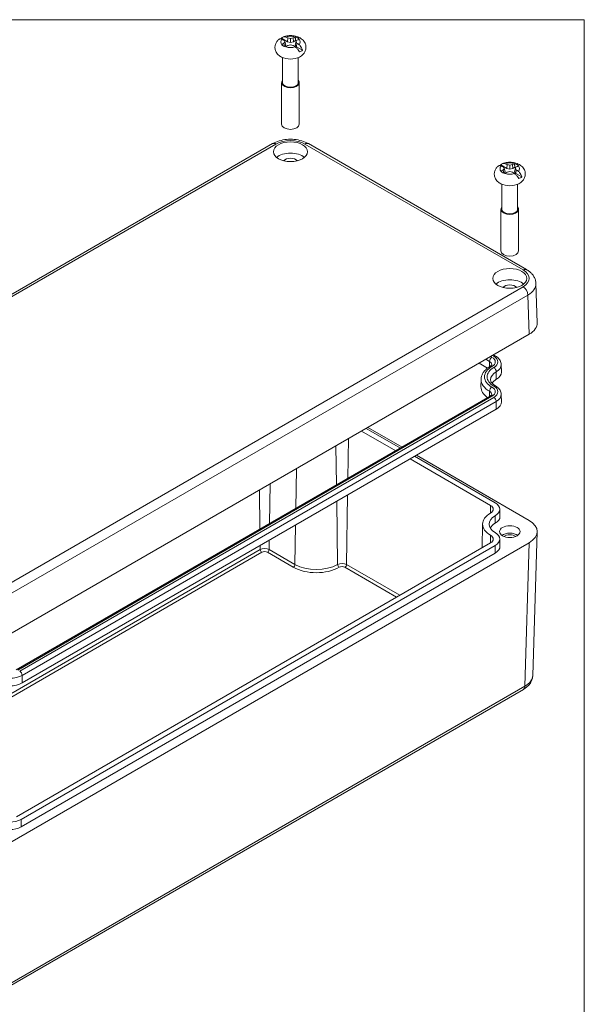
# Model space of a CAD drawing. Header units: millimetres. Extents: x 11 to 684, y 15 to 525.
# Tile 6 of 6: x 552 to 676, y 302 to 518. Entities that reach past the tile are written whole.
import ezdxf

# ---------------------------------------------------------------- set-up
doc = ezdxf.new("R2010")
doc.units = ezdxf.units.MM
doc.header["$LTSCALE"] = 2.5
for name, color, linetype, lineweight in [('Sketch Geometry (ANSI)', 7, 'Continuous', 9), ('Visible (ANSI)', 7, 'Continuous', 9), ('Visible Narrow (ANSI)', 7, 'Continuous', 9)]:
    doc.layers.add(name, color=color, linetype=linetype, lineweight=lineweight)

# ---------------------------------------------------------------- blocks, each defined once
blk = doc.blocks.new('Borders Default Border')
at = {"layer": 'Sketch Geometry (ANSI)', "flags": 128}
blk.add_lwpolyline([(8.89, 8.89), (8.89, 207.01), (270.51, 207.01), (270.51, 8.89), (8.89, 8.89)], dxfattribs=at)

msp = doc.modelspace()

# ---------------------------------------------------------------- linework, layer by layer
at = {"layer": 'Visible (ANSI)'}
for p, q in [((609.88, 513.459), (611.204, 512.694)), ((610.428, 512.381), (610.559, 511.636)), ((610.597, 511.62), (610.805, 511.952)), ((610.627, 512.728), (610.805, 511.952)), ((611.293, 513.53), (611.204, 512.694)), ((611.204, 512.694), (611.855, 512.558)), ((611.855, 513.437), (611.855, 512.558)), ((611.855, 512.558), (612.507, 512.694)), ((612.417, 513.53), (612.507, 512.694)), ((612.507, 512.694), (612.933, 512.941)), ((613.083, 512.728), (612.905, 511.952)), ((612.905, 511.952), (613.141, 511.576)), ((613.282, 512.381), (613.141, 511.576)), ((614.465, 510.811), (613.141, 511.576)), ((610.14, 509.219), (610.14, 503.722)), ((613.57, 509.219), (613.57, 503.722)), ((609.915, 503.722), (609.915, 494.601)), ((613.795, 503.722), (613.795, 494.601)), ((492.924, 423.96), (607.924, 490.355)), ((615.787, 490.355), (663.611, 462.744)), ((657.963, 485.698), (659.287, 484.933)), ((659.376, 485.769), (659.287, 484.933)), ((659.938, 485.676), (659.938, 484.797)), ((660.5, 485.769), (660.59, 484.933)), ((658.512, 484.62), (658.642, 483.875)), ((658.68, 483.859), (658.889, 484.191)), ((658.71, 484.967), (658.889, 484.191)), ((659.287, 484.933), (659.938, 484.797)), ((659.938, 484.797), (660.59, 484.933)), ((660.59, 484.933), (661.017, 485.18)), ((661.167, 484.967), (660.988, 484.191)), ((660.988, 484.191), (661.225, 483.815)), ((661.365, 484.62), (661.225, 483.815)), ((662.548, 483.051), (661.225, 483.815)), ((658.223, 481.458), (658.223, 475.961)), ((661.653, 481.458), (661.653, 475.961)), ((657.998, 475.961), (657.998, 466.84)), ((661.878, 475.961), (661.878, 466.84)), ((665.938, 451.095), (665.678, 459.698)), ((548.922, 382.04), (664.182, 448.585)), ((656.806, 443.801), (656.35, 444.064)), ((655.082, 441.183), (653.221, 442.257)), ((658.071, 441.948), (658.106, 440.304)), ((653.649, 438.7), (653.614, 437.056)), ((551.701, 375.011), (655.646, 435.023)), ((658.071, 435.416), (658.106, 433.772)), ((553.042, 372.171), (656.986, 432.184)), ((627.453, 427.38), (634.93, 423.063)), ((628.464, 427.964), (635.941, 423.647)), ((628.842, 428.182), (636.32, 423.865)), ((638.06, 421.256), (655.72, 411.06)), ((639.071, 421.84), (656.732, 411.643)), ((639.449, 422.058), (664.182, 407.779)), ((657.746, 410.254), (657.781, 408.621)), ((653.974, 407.005), (653.862, 401.793)), ((657.746, 403.722), (657.781, 402.089)), ((665.938, 405.269), (664.987, 373.804)), ((664.182, 402.881), (548.922, 336.336)), ((655.72, 402.866), (551.776, 342.854)), ((656.732, 402.282), (552.787, 342.27)), ((656.756, 400.635), (552.812, 340.622)), ((548.612, 304.763), (662.92, 370.759))]:
    msp.add_line(p, q, dxfattribs=at)
for centre, major_axis, ratio, start_param, end_param in [((610.423, 499.669), (5.339, -14.285), 0.6688348, 2.5524337, 2.5954517), ((613.287, 499.669), (5.339, 14.285), 0.6688348, 0.546141, 0.5891589), ((611.855, 512.642), (-2.173, 0), 0.5773503, 3.6482783, 4.2057033), ((611.855, 511.952), (3.273, 0), 0.5773503, 2.2186747, 2.3229799), ((611.855, 512.642), (2.173, 0), 0.5773503, 3.6482783, 4.2057033), ((613.287, 501.322), (-9.386, 12.019), 0.4683232, 5.5168566, 5.5598745), ((613.287, 499.669), (5.339, 14.285), 0.6688348, 0.7738583, 0.8168763), ((613.268, 500.716), (-5.218, 14.396), 0.1738002, 5.6335542, 5.6725278), ((613.268, 500.124), (0.859, 15.288), 0.3743118, 0.6229853, 0.6619589), ((610.423, 501.322), (-9.386, -12.019), 0.4683232, 4.0926208, 4.1356387), ((611.343, 499.604), (11.641, -9.948), 0.8562039, 2.1669644, 2.205938), ((611.343, 501.236), (-13.716, -6.807), 0.6556923, 4.3622561, 4.4012297), ((612.368, 499.604), (11.641, 9.948), 0.8562039, 0.9356547, 0.9746283), ((612.368, 501.236), (-13.716, 6.807), 0.6556923, 5.0235482, 5.0625219), ((613.287, 501.322), (-9.386, 12.019), 0.4683232, 5.2891392, 5.3321572), ((611.855, 511.952), (2.024, 0), 0.5773503, 0.8704684, 1.0089682), ((610.442, 500.716), (-5.218, -14.396), 0.1738002, 3.7522501, 3.7912238), ((610.442, 500.124), (0.859, -15.288), 0.3743118, 2.4796337, 2.5186074), ((610.423, 501.322), (-9.386, -12.019), 0.4683232, 3.8649034, 3.9079214), ((610.423, 499.669), (5.339, -14.285), 0.6688348, 2.3247164, 2.3677343), ((611.855, 510.605), (-2.95, 0), 0.5773503, 0.8301595, 2.3114332), ((611.855, 511.952), (-3.273, 0), 0.5773503, 2.2186747, 2.4937142), ((611.855, 503.722), (1.94, 0), 0.5773503, 2.655191, 6.769587), ((611.855, 503.722), (1.715, 0), 0.5773503, 3.1415927, 6.2831853), ((611.855, 494.601), (1.94, 0), 0.5773503, 3.1415927, 6.2831853), ((611.855, 486.144), (-3.698, 0), 0.5773503, 3.737508, 5.68727), ((611.855, 486.144), (-1.75, 0), 0.5773503, 3.6324753, 5.7923026), ((659.938, 484.191), (3.273, 0), 0.5773503, 2.2186747, 2.3229799), ((658.506, 471.908), (5.339, -14.285), 0.6688348, 2.5524337, 2.5954517), ((659.426, 471.843), (11.641, -9.948), 0.8562039, 2.1669644, 2.205938), ((660.451, 471.843), (11.641, 9.948), 0.8562039, 0.9356547, 0.9746283), ((661.371, 471.908), (5.339, 14.285), 0.6688348, 0.546141, 0.5891589), ((659.938, 484.881), (-2.173, 0), 0.5773503, 3.6482783, 4.2057033), ((659.938, 484.881), (2.173, 0), 0.5773503, 3.6482783, 4.2057033), ((661.371, 473.561), (-9.386, 12.019), 0.4683232, 5.5168566, 5.5598745), ((661.371, 471.908), (5.339, 14.285), 0.6688348, 0.7738583, 0.8168763), ((661.352, 472.955), (-5.218, 14.396), 0.1738002, 5.6335542, 5.6725278), ((661.352, 472.364), (0.859, 15.288), 0.3743118, 0.6229853, 0.6619589), ((658.506, 473.561), (-9.386, -12.019), 0.4683232, 4.0926208, 4.1356387), ((659.426, 473.475), (-13.716, -6.807), 0.6556923, 4.3622561, 4.4012297), ((660.451, 473.475), (-13.716, 6.807), 0.6556923, 5.0235482, 5.0625219), ((661.371, 473.561), (-9.386, 12.019), 0.4683232, 5.2891392, 5.3321572), ((659.938, 484.191), (2.024, 0), 0.5773503, 0.8704684, 1.0089682), ((658.525, 472.955), (-5.218, -14.396), 0.1738002, 3.7522501, 3.7912238), ((658.525, 472.364), (0.859, -15.288), 0.3743118, 2.4796337, 2.5186074), ((658.506, 473.561), (-9.386, -12.019), 0.4683232, 3.8649034, 3.9079214), ((658.506, 471.908), (5.339, -14.285), 0.6688348, 2.3247164, 2.3677343), ((659.938, 482.844), (-2.95, 0), 0.5773503, 0.8301595, 2.3114332), ((659.938, 484.191), (-3.273, 0), 0.5773503, 2.2186747, 2.4937142), ((659.938, 475.961), (1.94, 0), 0.5773503, 2.655191, 6.769587), ((659.938, 475.961), (1.715, 0), 0.5773503, 3.1415927, 6.2831853), ((659.938, 466.84), (1.94, 0), 0.5773503, 3.1415927, 6.2831853), ((659.938, 458.383), (-3.698, 0), 0.5773503, 3.737508, 5.68727), ((659.938, 458.383), (-1.75, 0), 0.5773503, 3.6324753, 5.7923026), ((659.937, 451.035), (6.002, 0), 0.5771744, 5.4979394, 6.3006333), ((654.282, 440.277), (3.825, 0), 0.5773503, 5.4977871, 6.2955282), ((659.938, 437.011), (-4.175, 0), 0.5773503, 5.4977871, 5.9134944), ((659.938, 437.011), (-6.325, 0), 0.5773503, 6.2708424, 6.973478), ((654.282, 433.745), (3.825, 0), 0.5773503, 5.4977871, 6.2955282), ((654.282, 410.229), (2.035, 0), 0.5773503, 5.4977871, 7.0685835), ((654.282, 410.229), (3.465, 0), 0.5773503, 5.4977871, 7.0685835), ((659.938, 406.963), (-5.965, 0), 0.5773503, 5.4977871, 7.0685835), ((659.938, 406.963), (-4.535, 0), 0.5773503, 5.4977871, 7.0685835), ((654.282, 408.596), (3.5, 0), 0.5773503, 5.4977871, 6.2955282), ((659.938, 405.33), (-4.5, 0), 0.5773503, 5.4977871, 5.9765221), ((659.937, 405.33), (6.002, 0), 0.5771744, 5.4979394, 7.0684312), ((654.282, 403.697), (2.035, 0), 0.5773503, 5.4977871, 7.0685835), ((654.282, 403.697), (3.465, 0), 0.5773503, 5.4977871, 7.0685835), ((659.938, 403.697), (-2.25, 0), 0.5773503, 3.8212665, 5.6035115), ((659.938, 403.697), (-1.621, 0), 0.5773503, 3.7937488, 5.6310292), ((654.282, 402.064), (3.5, 0), 0.5773503, 5.4977871, 6.2955282), ((550.337, 373.733), (3.825, 0), 0.5773503, 3.9269908, 5.4977871), ((550.337, 343.684), (-3.465, 0), 0.5773503, 0.7853982, 2.3561945), ((550.337, 342.051), (-3.5, 0), 0.5773503, 0.7853982, 2.3561945)]:
    msp.add_ellipse(centre, major_axis=major_axis, ratio=ratio, start_param=start_param, end_param=end_param, dxfattribs=at)
for centre, major_axis in [((611.855, 488.593), (3.75, 0)), ((659.938, 460.833), (3.75, 0)), ((659.938, 405.33), (2.25, 0))]:
    msp.add_ellipse(centre, major_axis=major_axis, ratio=0.5773503, dxfattribs=at)
for points, knots in [([(609.88, 513.459), (609.952, 513.566), (610.054, 513.661), (610.265, 513.775), (610.413, 513.806), (610.623, 513.791), (610.713, 513.772), (610.801, 513.739)], [0.0591837, 0.0591837, 0.0591837, 0.0591837, 0.110077, 0.110077, 0.16615742, 0.16615742, 0.19991875, 0.19991875, 0.19991875, 0.19991875]), ([(610.23, 513.75), (610.572, 513.885), (610.931, 513.97), (611.66, 514.056), (612.03, 514.056), (612.76, 513.973), (613.119, 513.89), (613.807, 513.624), (614.137, 513.442), (614.677, 512.97), (614.899, 512.703), (615.164, 512.132), (615.236, 511.861), (615.266, 511.338), (615.235, 511.09), (615.096, 510.62), (614.984, 510.401), (614.692, 509.982), (614.502, 509.794), (614.155, 509.526), (614.003, 509.43), (613.846, 509.348)], [3.3293505, 3.3293505, 3.3293505, 3.3293505, 3.7253088, 3.7253088, 4.1215665, 4.1215665, 4.5177251, 4.5177251, 4.914035, 4.914035, 5.2362341, 5.2362341, 5.4654748, 5.4654748, 5.6673167, 5.6673167, 5.8805477, 5.8805477, 6.139927, 6.139927, 6.3279466, 6.3279466, 6.3279466, 6.3279466]), ([(609.865, 509.348), (609.623, 509.475), (609.391, 509.634), (608.967, 510.041), (608.775, 510.293), (608.535, 510.835), (608.468, 511.104), (608.447, 511.625), (608.481, 511.872), (608.627, 512.34), (608.742, 512.558), (609.019, 512.943), (609.183, 513.11), (609.357, 513.25)], [1.526035, 1.526035, 1.526035, 1.526035, 1.815949, 1.815949, 2.105863, 2.105863, 2.3328104, 2.3328104, 2.5344464, 2.5344464, 2.748915, 2.748915, 2.975605, 2.975605, 2.975605, 2.975605]), ([(609.955, 513.251), (609.872, 513.286), (609.791, 513.31), (609.609, 513.341), (609.491, 513.328), (609.393, 513.277), (609.375, 513.264), (609.357, 513.25)], [0.68879134, 0.68879134, 0.68879134, 0.68879134, 0.72255267, 0.72255267, 0.77863308, 0.77863308, 0.79228398, 0.79228398, 0.79228398, 0.79228398]), ([(613.83, 510.445), (613.759, 510.591), (613.656, 510.758), (613.445, 511.045), (613.297, 511.212), (613.087, 511.408), (612.997, 511.482), (612.91, 511.545)], [0.0591837, 0.0591837, 0.0591837, 0.0591837, 0.110077, 0.110077, 0.16615742, 0.16615742, 0.19991875, 0.19991875, 0.19991875, 0.19991875]), ([(613.755, 512.033), (613.838, 511.968), (613.919, 511.888), (614.102, 511.676), (614.219, 511.492), (614.369, 511.17), (614.432, 510.98), (614.465, 510.811)], [0.68879134, 0.68879134, 0.68879134, 0.68879134, 0.72255267, 0.72255267, 0.77863308, 0.77863308, 0.82952638, 0.82952638, 0.82952638, 0.82952638]), ([(607.924, 490.355), (608.375, 490.616), (608.869, 490.82), (609.91, 491.126), (610.458, 491.228), (611.572, 491.33), (612.138, 491.33), (613.253, 491.228), (613.8, 491.126), (614.842, 490.82), (615.336, 490.616), (615.787, 490.355)], [-0.7852459, -0.7852459, -0.7852459, -0.7852459, -0.4711475, -0.4711475, -0.1570492, -0.1570492, 0.1570492, 0.1570492, 0.4711475, 0.4711475, 0.7852459, 0.7852459, 0.7852459, 0.7852459]), ([(658.039, 485.49), (657.955, 485.526), (657.874, 485.55), (657.692, 485.58), (657.574, 485.567), (657.477, 485.516), (657.458, 485.503), (657.441, 485.489)], [0.68879134, 0.68879134, 0.68879134, 0.68879134, 0.72255267, 0.72255267, 0.77863308, 0.77863308, 0.79228398, 0.79228398, 0.79228398, 0.79228398]), ([(657.963, 485.698), (658.035, 485.805), (658.138, 485.9), (658.349, 486.014), (658.497, 486.045), (658.707, 486.03), (658.796, 486.011), (658.884, 485.978)], [0.0591837, 0.0591837, 0.0591837, 0.0591837, 0.110077, 0.110077, 0.16615742, 0.16615742, 0.19991875, 0.19991875, 0.19991875, 0.19991875]), ([(658.313, 485.989), (658.656, 486.124), (659.014, 486.209), (659.743, 486.295), (660.114, 486.296), (660.843, 486.213), (661.202, 486.129), (661.89, 485.863), (662.22, 485.681), (662.76, 485.21), (662.982, 484.942), (663.247, 484.371), (663.32, 484.1), (663.349, 483.577), (663.318, 483.329), (663.179, 482.859), (663.068, 482.64), (662.775, 482.221), (662.585, 482.033), (662.238, 481.765), (662.086, 481.669), (661.929, 481.587)], [3.3293505, 3.3293505, 3.3293505, 3.3293505, 3.7253088, 3.7253088, 4.1215665, 4.1215665, 4.5177251, 4.5177251, 4.914035, 4.914035, 5.2362341, 5.2362341, 5.4654748, 5.4654748, 5.6673167, 5.6673167, 5.8805477, 5.8805477, 6.139927, 6.139927, 6.3279466, 6.3279466, 6.3279466, 6.3279466]), ([(657.948, 481.587), (657.706, 481.714), (657.474, 481.873), (657.051, 482.28), (656.859, 482.532), (656.619, 483.074), (656.551, 483.344), (656.53, 483.864), (656.565, 484.111), (656.711, 484.579), (656.825, 484.797), (657.102, 485.183), (657.266, 485.349), (657.44, 485.489)], [1.526035, 1.526035, 1.526035, 1.526035, 1.815949, 1.815949, 2.105863, 2.105863, 2.3328104, 2.3328104, 2.5344464, 2.5344464, 2.748915, 2.748915, 2.975605, 2.975605, 2.975605, 2.975605]), ([(661.914, 482.684), (661.842, 482.83), (661.739, 482.997), (661.528, 483.284), (661.38, 483.451), (661.17, 483.647), (661.081, 483.721), (660.993, 483.784)], [0.0591837, 0.0591837, 0.0591837, 0.0591837, 0.110077, 0.110077, 0.16615742, 0.16615742, 0.19991875, 0.19991875, 0.19991875, 0.19991875]), ([(661.838, 484.273), (661.921, 484.207), (662.003, 484.127), (662.185, 483.915), (662.303, 483.731), (662.452, 483.409), (662.515, 483.219), (662.548, 483.051)], [0.68879134, 0.68879134, 0.68879134, 0.68879134, 0.72255267, 0.72255267, 0.77863308, 0.77863308, 0.82952638, 0.82952638, 0.82952638, 0.82952638]), ([(663.611, 462.744), (663.832, 462.616), (664.042, 462.476), (664.437, 462.164), (664.622, 461.993), (664.959, 461.618), (665.111, 461.413), (665.369, 460.97), (665.475, 460.731), (665.626, 460.228), (665.67, 459.964), (665.678, 459.698)], [-0.78524587, -0.78524587, -0.78524587, -0.78524587, -0.63168629, -0.63168629, -0.47812671, -0.47812671, -0.32456714, -0.32456714, -0.17100756, -0.17100756, -0.01744798, -0.01744798, -0.01744798, -0.01744798]), ([(658.071, 441.948), (658.068, 442.105), (658.043, 442.262), (657.955, 442.562), (657.893, 442.705), (657.738, 442.974), (657.646, 443.099), (657.439, 443.33), (657.325, 443.436), (657.078, 443.631), (656.946, 443.72), (656.806, 443.801)], [0.79774107, 0.79774107, 0.79774107, 0.79774107, 0.95235212, 0.95235212, 1.10696317, 1.10696317, 1.26157422, 1.26157422, 1.41618528, 1.41618528, 1.57079633, 1.57079633, 1.57079633, 1.57079633]), ([(653.649, 438.7), (653.654, 438.931), (653.69, 439.162), (653.821, 439.609), (653.915, 439.825), (654.151, 440.234), (654.293, 440.428), (654.618, 440.792), (654.8, 440.961), (655.199, 441.276), (655.415, 441.422), (655.646, 441.555)], [2.3685374, 2.3685374, 2.3685374, 2.3685374, 2.52314845, 2.52314845, 2.6777595, 2.6777595, 2.83237055, 2.83237055, 2.9869816, 2.9869816, 3.14159265, 3.14159265, 3.14159265, 3.14159265]), ([(655.646, 441.555), (655.707, 441.59), (655.759, 441.626), (655.847, 441.695), (655.882, 441.729), (655.935, 441.789), (655.954, 441.815), (655.978, 441.857), (655.984, 441.873), (655.991, 441.895), (655.991, 441.902), (655.992, 441.909)], [0, 0, 0, 0, 0.15461105, 0.15461105, 0.3092221, 0.3092221, 0.46383315, 0.46383315, 0.6184442, 0.6184442, 0.77305526, 0.77305526, 0.77305526, 0.77305526]), ([(656.806, 437.269), (656.654, 437.356), (656.518, 437.449), (656.278, 437.638), (656.175, 437.735), (656.004, 437.927), (655.935, 438.022), (655.829, 438.205), (655.792, 438.294), (655.743, 438.463), (655.73, 438.544), (655.729, 438.625)], [1.57079633, 1.57079633, 1.57079633, 1.57079633, 1.72540738, 1.72540738, 1.88001843, 1.88001843, 2.03462948, 2.03462948, 2.18924053, 2.18924053, 2.34385158, 2.34385158, 2.34385158, 2.34385158]), ([(658.071, 435.416), (658.068, 435.573), (658.043, 435.73), (657.955, 436.03), (657.893, 436.173), (657.738, 436.442), (657.646, 436.567), (657.439, 436.798), (657.325, 436.904), (657.078, 437.099), (656.946, 437.188), (656.806, 437.269)], [0.79774107, 0.79774107, 0.79774107, 0.79774107, 0.95235212, 0.95235212, 1.10696317, 1.10696317, 1.26157422, 1.26157422, 1.41618528, 1.41618528, 1.57079633, 1.57079633, 1.57079633, 1.57079633]), ([(655.646, 435.023), (655.707, 435.058), (655.759, 435.094), (655.847, 435.163), (655.882, 435.197), (655.935, 435.257), (655.954, 435.283), (655.978, 435.325), (655.984, 435.341), (655.991, 435.363), (655.991, 435.37), (655.992, 435.377)], [0, 0, 0, 0, 0.15461105, 0.15461105, 0.3092221, 0.3092221, 0.46383315, 0.46383315, 0.6184442, 0.6184442, 0.77305526, 0.77305526, 0.77305526, 0.77305526]), ([(662.92, 370.759), (663.141, 370.886), (663.351, 371.027), (663.746, 371.339), (663.931, 371.51), (664.268, 371.885), (664.42, 372.089), (664.678, 372.532), (664.784, 372.771), (664.935, 373.274), (664.979, 373.538), (664.987, 373.804)], [-0.78524587, -0.78524587, -0.78524587, -0.78524587, -0.63168629, -0.63168629, -0.47812671, -0.47812671, -0.32456714, -0.32456714, -0.17100756, -0.17100756, -0.01744798, -0.01744798, -0.01744798, -0.01744798])]:
    msp.add_open_spline(points, degree=3, knots=knots, dxfattribs=at)
for points, degree in [([(610.823, 513.73), (610.816, 513.733), (610.808, 513.736), (610.801, 513.739)], 3), ([(612.91, 513.739), (612.902, 513.736), (612.895, 513.733), (612.887, 513.73)], 3), ([(612.91, 513.739), (612.923, 513.329), (612.933, 512.941)], 2), ([(609.955, 513.251), (609.962, 513.248), (609.97, 513.245), (609.977, 513.242)], 3), ([(609.977, 512.05), (609.97, 512.045), (609.962, 512.039), (609.955, 512.033)], 3), ([(610.801, 511.545), (610.808, 511.551), (610.816, 511.556), (610.823, 511.561)], 3), ([(612.887, 511.561), (612.895, 511.556), (612.902, 511.551), (612.91, 511.545)], 3), ([(613.734, 513.242), (613.741, 513.245), (613.748, 513.248), (613.755, 513.251)], 3), ([(613.755, 512.033), (613.748, 512.039), (613.741, 512.045), (613.734, 512.05)], 3), ([(658.906, 485.97), (658.899, 485.972), (658.891, 485.975), (658.884, 485.978)], 3), ([(660.993, 485.978), (660.985, 485.975), (660.978, 485.972), (660.97, 485.97)], 3), ([(660.993, 485.978), (661.006, 485.568), (661.017, 485.18)], 2), ([(658.039, 485.49), (658.046, 485.487), (658.053, 485.484), (658.06, 485.481)], 3), ([(658.06, 484.289), (658.053, 484.284), (658.046, 484.278), (658.039, 484.273)], 3), ([(658.884, 483.784), (658.891, 483.79), (658.899, 483.795), (658.906, 483.8)], 3), ([(660.97, 483.8), (660.978, 483.795), (660.985, 483.79), (660.993, 483.784)], 3), ([(661.817, 485.481), (661.824, 485.484), (661.831, 485.487), (661.838, 485.49)], 3), ([(661.838, 484.273), (661.831, 484.278), (661.824, 484.284), (661.817, 484.289)], 3)]:
    msp.add_open_spline(points, degree=degree, dxfattribs=at)
at = {"layer": 'Visible Narrow (ANSI)'}
for p, q in [((493.674, 423.886), (608.674, 490.281)), ((615.037, 490.281), (662.861, 462.669)), ((662.861, 458.996), (547.862, 392.601)), ((548.922, 390.785), (663.922, 457.18)), ((663.922, 457.18), (664.182, 448.585)), ((655.491, 442.619), (654.669, 443.093)), ((655.473, 441.452), (655.491, 442.619)), ((656.021, 443.527), (655.72, 443.7)), ((656.431, 443.763), (656.13, 443.937)), ((656.961, 440.374), (656.986, 438.715)), ((655.473, 434.924), (655.491, 436.087)), ((552.076, 374.974), (656.021, 434.986)), ((552.486, 374.737), (656.431, 434.749)), ((553.017, 373.829), (656.961, 433.842)), ((656.961, 433.842), (656.986, 432.184)), ((624.558, 425.709), (624.428, 416.999)), ((621.803, 424.118), (621.932, 415.558)), ((613.146, 419.12), (613.015, 410.41)), ((605.027, 414.432), (605.155, 405.872)), ((607.39, 415.797), (607.26, 407.087)), ((624.373, 413.354), (624.145, 398.129)), ((621.985, 411.976), (622.193, 398.129)), ((655.695, 409.383), (655.72, 411.06)), ((656.756, 407.167), (656.732, 408.814)), ((612.961, 406.765), (612.831, 398.129)), ((655.72, 404.528), (655.695, 402.852)), ((605.222, 401.395), (520.705, 352.599)), ((605.209, 402.29), (605.222, 401.395)), ((607.205, 403.442), (607.174, 401.395)), ((612.831, 398.129), (607.174, 401.395)), ((656.756, 400.635), (656.732, 402.282)), ((664.182, 402.881), (663.231, 371.424)), ((521.405, 352.194), (605.576, 400.79)), ((606.821, 400.79), (612.478, 397.524)), ((623.791, 397.524), (635.13, 390.978)), ((635.831, 391.383), (624.145, 398.129)), ((553.042, 372.171), (553.017, 373.829)), ((663.231, 371.424), (548.922, 305.428)), ((552.812, 340.622), (552.787, 342.27))]:
    msp.add_line(p, q, dxfattribs=at)
for centre, major_axis, ratio, start_param, end_param in [((611.855, 512.646), (2.143, 0), 0.5773503, 1.0684202, 2.0731725), ((611.855, 512.646), (-2.143, 0), 0.5773503, 5.7808092, 6.7855614), ((611.855, 512.646), (-2.143, 0), 0.5773503, 1.0684202, 2.0731725), ((611.855, 512.646), (2.143, 0), 0.5773503, 5.7808092, 6.7855614), ((608.674, 489.056), (-0.75, 1.299), 0.5773503, 5.4977871, 6.2831853), ((611.855, 488.443), (4.5, 0), 0.5775261, 0.7855505, 2.3560422), ((615.037, 489.056), (0.75, 1.299), 0.5773503, 0, 0.7853982), ((659.938, 484.885), (2.143, 0), 0.5773503, 1.0684202, 2.0731725), ((659.938, 484.885), (-2.143, 0), 0.5773503, 5.7808092, 6.7855614), ((659.938, 484.885), (-2.143, 0), 0.5773503, 1.0684202, 2.0731725), ((659.938, 484.885), (2.143, 0), 0.5773503, 5.7808092, 6.7855614), ((662.861, 461.445), (0.75, 1.299), 0.5773503, 0, 0.7853982), ((659.678, 460.833), (4.501, 0), 0.5771744, 5.4979394, 7.0684312), ((659.678, 459.608), (6.001, 0.045), 0.5772404, 5.4935793, 6.2962731), ((662.861, 457.771), (-0.75, 1.299), 0.5773503, 3.9444441, 5.4977871), ((656.021, 442.914), (0.375, 0.65), 0.5773503, 0.7853982, 2.3387412), ((654.282, 441.921), (1.71, 0), 0.5773503, 6.2708424, 7.0685835), ((654.282, 442.522), (2.46, 0), 0.5773503, 5.4977871, 7.0685835), ((656.431, 443.151), (0.375, 0.65), 0.5773503, 0, 0.7853982), ((654.282, 442.522), (3.04, 0), 0.5773503, 5.4977871, 7.0685835), ((659.938, 439.256), (-5.54, 0), 0.5773503, 5.4977871, 7.0685835), ((659.938, 439.256), (-4.96, 0), 0.5773503, 5.4977871, 7.0685835), ((656.021, 440.906), (-0.375, 0.65), 0.5773503, 5.4977871, 6.2831853), ((659.938, 438.655), (-4.21, 0), 0.5773503, 5.4977871, 6.2955282), ((656.431, 440.669), (0.375, -0.65), 0.5773503, 0.8028515, 2.3561945), ((654.282, 441.921), (3.79, 0), 0.5773503, 5.4977871, 6.2955282), ((659.938, 438.655), (-6.29, 0), 0.5773503, 6.2708424, 7.0685835), ((656.021, 436.382), (0.375, 0.65), 0.5773503, 0.7853982, 2.3387412), ((654.282, 435.389), (1.71, 0), 0.5773503, 6.2708424, 7.0685835), ((654.282, 435.99), (2.46, 0), 0.5773503, 5.4977871, 7.0685835), ((656.431, 436.619), (0.375, 0.65), 0.5773503, 0, 0.7853982), ((654.282, 435.99), (3.04, 0), 0.5773503, 5.4977871, 7.0685835), ((656.021, 434.374), (-0.375, 0.65), 0.5773503, 5.4977871, 6.2831853), ((656.431, 434.137), (0.375, -0.65), 0.5773503, 0.8028515, 2.3561945), ((654.282, 435.389), (3.79, 0), 0.5773503, 5.4977871, 6.2955282), ((606.198, 400.832), (-1.38, 0), 0.5773503, 3.9269908, 5.4977871), ((605.576, 401.198), (0.25, -0.433), 0.5773503, 3.9444441, 5.4977871), ((606.821, 401.198), (-0.25, -0.433), 0.5773503, 0.7853982, 2.3387412), ((606.198, 400.431), (0.88, 0), 0.5773503, 0.7853982, 2.3561945), ((612.478, 397.933), (-0.25, -0.433), 0.5773503, 0.7853982, 2.3387412), ((617.512, 400.431), (7.12, 0), 0.5773503, 3.9269908, 5.4977871), ((617.512, 400.832), (-6.62, 0), 0.5773503, 0.7853982, 2.3561945), ((623.169, 397.566), (-1.38, 0), 0.5773503, 3.9269908, 5.4977871), ((622.546, 397.933), (0.25, -0.433), 0.5773503, 3.9444441, 5.4977871), ((623.169, 397.165), (0.88, 0), 0.5773503, 0.7853982, 2.3561945), ((623.791, 397.933), (-0.25, -0.433), 0.5773503, 0.7853982, 2.3387412), ((550.337, 375.376), (3.79, 0), 0.5773503, 3.9269908, 5.4977871), ((552.486, 374.124), (-0.375, 0.65), 0.5773503, 3.9444441, 5.4977871), ((658.987, 373.895), (6.001, -0.045), 0.5772404, 5.5022996, 6.2700975), ((662.17, 372.058), (0.75, -1.299), 0.5773503, 0, 0.7679449)]:
    msp.add_ellipse(centre, major_axis=major_axis, ratio=ratio, start_param=start_param, end_param=end_param, dxfattribs=at)

# ---------------------------------------------------------------- block references
at = {"xscale": 2.5, "yscale": 2.5, "zscale": 2.5}
msp.add_blockref('Borders Default Border', (0, 0), dxfattribs=at)

doc.saveas('drawing.dxf')
